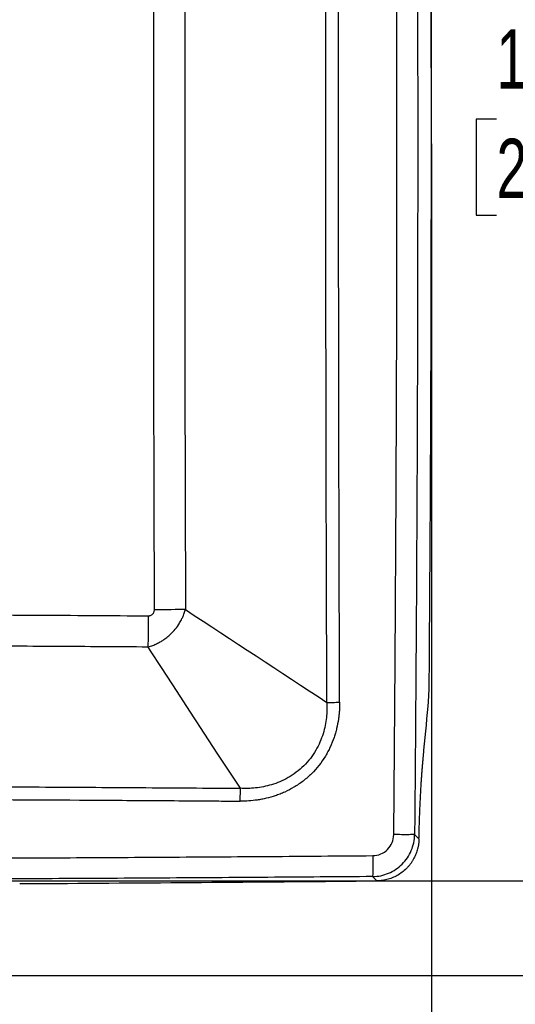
# Model space of a CAD drawing. Header units: inches. Extents: x 1.2 to 53.8, y 1.2 to 41.3.
# Tile 6 of 45: x 17.6 to 21.1, y 9.3 to 16.2. Entities that reach past the tile are written whole.
import ezdxf

# ---------------------------------------------------------------- set-up
doc = ezdxf.new("R2010")
doc.units = ezdxf.units.IN
doc.header["$LTSCALE"] = 5
doc.header["$MEASUREMENT"] = 0
doc.layers.add('DIMENSIONS', color=140, linetype='Continuous', lineweight=25)
doc.styles.add('SLDTEXTSTYLE0', font='TXT', dxfattribs={"width": 0.7})
doc.dimstyles.new('SLDDIMSTYLE1', dxfattribs={"dimtxt": 0.424805, "dimasz": 0.65, "dimexe": 0, "dimexo": 0.0625, "dimgap": 0.106201, "dimtad": 0, "dimtih": 1, "dimtoh": 1, "dimrnd": 1e-09, "dimzin": 12, "dimdsep": 46, "dimtxsty": 'SLDTEXTSTYLE0', "dimsah": 1, "dimcen": 0.09, "dimadec": 0, "dimazin": 3, "dimtfac": 1, "dimtofl": 0, "dimtmove": 0, "dimatfit": 3, "dimfxl": 0, "dimfrac": 2, "dimtolj": 1, "dimtzin": 12, "dimarcsym": 0})

# ---------------------------------------------------------------- blocks, each defined once
blk = doc.blocks.new('_D_2')
at = {"layer": 'DIMENSIONS'}
for p, q in [((20.4926, 15.0785), (20.4926, 6.5811)), ((13.9296, 9.4289), (13.9296, 6.5811)), ((13.9296, 7.2061), (16.6775, 7.2061)), ((17.2531, 7.2061), (17.1105, 7.2061)), ((17.1105, 7.2061), (17.1105, 6.5309)), ((18.8689, 7.2061), (19.0115, 7.2061)), ((19.0115, 7.2061), (19.0115, 6.5309)), ((20.4926, 7.2061), (19.4445, 7.2061)), ((17.1105, 6.5309), (17.2531, 6.5309)), ((19.0115, 6.5309), (18.8689, 6.5309))]:
    blk.add_line(p, q, dxfattribs=at)
for points in [[(13.9296, 7.2061), (14.5796, 7.1061), (14.5796, 7.3061)], [(20.4926, 7.2061), (19.8426, 7.3061), (19.8426, 7.1061)]]:
    blk.add_solid(points, dxfattribs=at)
at = {"layer": 'DIMENSIONS', "char_height": 0.41667, "attachment_point": 1, "style": 'SLDTEXTSTYLE0'}
for s, insert in [('6.56', (17.4298, 7.8383)), ('166.7', (17.2531, 7.068))]:
    blk.add_mtext(s, dxfattribs=dict(at, insert=insert))
blk = doc.blocks.new('_D_3')
at = {"layer": 'DIMENSIONS'}
for p, q in [((17.918, 20.5129), (22.384, 20.5129)), ((21.759, 20.5129), (21.759, 16.2714)), ((20.9511, 15.5011), (20.8085, 15.5011)), ((20.8085, 15.5011), (20.8085, 14.826)), ((22.5669, 15.5011), (22.7095, 15.5011)), ((22.7095, 15.5011), (22.7095, 14.826)), ((20.8085, 14.826), (20.9511, 14.826)), ((22.7095, 14.826), (22.5669, 14.826)), ((21.759, 10.14), (21.759, 14.7309)), ((14.798, 10.14), (22.384, 10.14))]:
    blk.add_line(p, q, dxfattribs=at)
for points in [[(21.759, 20.5129), (21.659, 19.8629), (21.859, 19.8629)], [(21.759, 10.14), (21.859, 10.79), (21.659, 10.79)]]:
    blk.add_solid(points, dxfattribs=at)
at = {"layer": 'DIMENSIONS', "char_height": 0.41667, "attachment_point": 1, "style": 'SLDTEXTSTYLE0'}
for s, insert in [('10.37', (20.9511, 16.1333)), ('263.5', (20.9511, 15.3631))]:
    blk.add_mtext(s, dxfattribs=dict(at, insert=insert))
blk = doc.blocks.new('_D_4')
at = {"layer": 'DIMENSIONS'}
for p, q in [((17.8784, 20.8882), (23.9385, 20.8882)), ((23.3135, 20.8882), (23.3135, 18.1671)), ((22.5056, 17.3968), (22.363, 17.3968)), ((22.363, 17.3968), (22.363, 16.7217)), ((24.1214, 17.3968), (24.264, 17.3968)), ((24.264, 17.3968), (24.264, 16.7217)), ((22.363, 16.7217), (22.5056, 16.7217)), ((24.264, 16.7217), (24.1214, 16.7217)), ((23.3135, 9.4737), (23.3135, 16.6266)), ((14.1796, 9.4737), (23.9385, 9.4737))]:
    blk.add_line(p, q, dxfattribs=at)
for points in [[(23.3135, 20.8882), (23.2135, 20.2382), (23.4135, 20.2382)], [(23.3135, 9.4737), (23.4135, 10.1237), (23.2135, 10.1237)]]:
    blk.add_solid(points, dxfattribs=at)
at = {"layer": 'DIMENSIONS', "char_height": 0.41667, "attachment_point": 1, "style": 'SLDTEXTSTYLE0'}
for s, insert in [('11.41', (22.5056, 18.029)), ('289.9', (22.5056, 17.2588))]:
    blk.add_mtext(s, dxfattribs=dict(at, insert=insert))
blk = doc.blocks.new('_D_5')
at = {"layer": 'DIMENSIONS'}
for p, q in [((7.3666, 15.5785), (7.3666, 23.1179)), ((20.4926, 15.5785), (20.4926, 23.1179)), ((7.3666, 22.4929), (12.6848, 22.4929)), ((13.2604, 22.4929), (13.1178, 22.4929)), ((13.1178, 22.4929), (13.1178, 21.8178)), ((14.8762, 22.4929), (15.0188, 22.4929)), ((15.0188, 22.4929), (15.0188, 21.8178)), ((20.4926, 22.4929), (15.4518, 22.4929)), ((13.1178, 21.8178), (13.2604, 21.8178)), ((15.0188, 21.8178), (14.8762, 21.8178))]:
    blk.add_line(p, q, dxfattribs=at)
for points in [[(7.3666, 22.4929), (8.0166, 22.3929), (8.0166, 22.5929)], [(20.4926, 22.4929), (19.8426, 22.5929), (19.8426, 22.3929)]]:
    blk.add_solid(points, dxfattribs=at)
at = {"layer": 'DIMENSIONS', "char_height": 0.41667, "attachment_point": 1, "style": 'SLDTEXTSTYLE0'}
for s, insert in [('13.13', (13.2604, 23.1251)), ('333.4', (13.2604, 22.3549))]:
    blk.add_mtext(s, dxfattribs=dict(at, insert=insert))

msp = doc.modelspace()

# ---------------------------------------------------------------- linework, layer by layer
for p, q in [((20.3743, 10.465), (20.4053, 10.434)), ((20.1086, 10.139), (20.0783, 10.1693))]:
    msp.add_line(p, q)
at = {"flags": 128}
for points in [[(20.2275, 10.4645), (20.2371, 11.6796), (20.244, 12.8948), (20.2481, 14.11), (20.2494, 15.3252), (20.2481, 16.5405), (20.244, 17.7557), (20.2371, 18.9708), (20.2275, 20.1859)], [(18.5408, 12.0475), (18.5387, 12.8669), (18.5371, 13.6864), (18.5362, 14.5058), (18.5359, 15.3252), (18.5362, 16.1447), (18.5371, 16.9641), (18.5387, 17.7835), (18.5408, 18.603)], [(18.7595, 18.6015), (18.7574, 17.7824), (18.7558, 16.9634), (18.7549, 16.1443), (18.7546, 15.3252), (18.7549, 14.5062), (18.7558, 13.6871), (18.7574, 12.8681), (18.7595, 12.049)], [(19.1471, 10.7904), (18.9841, 11.039), (18.8667, 11.2182), (18.8349, 11.2667), (18.8258, 11.2806), (18.8211, 11.2877), (18.6697, 11.5188), (18.5853, 11.6475), (18.5178, 11.7505), (18.5009, 11.7763), (18.4967, 11.7828), (18.4956, 11.7844), (18.4953, 11.7848), (18.4952, 11.7849), (18.4952, 11.7849), (18.4952, 11.7849), (18.4952, 11.7849), (18.4952, 11.7849)]]:
    msp.add_lwpolyline(points, dxfattribs=at)
for points, knots in [([(20.3743, 20.1854), (20.3753, 20.0737), (20.3773, 19.8502), (20.38, 19.5151), (20.3825, 19.1799), (20.3848, 18.8447), (20.3869, 18.5095), (20.3887, 18.1743), (20.3904, 17.8391), (20.3919, 17.504), (20.3931, 17.1688), (20.3942, 16.8336), (20.395, 16.4984), (20.3956, 16.1632), (20.396, 15.828), (20.3962, 15.4928), (20.3962, 15.1576), (20.396, 14.8225), (20.3956, 14.4873), (20.395, 14.1521), (20.3942, 13.8169), (20.3931, 13.4817), (20.3919, 13.1465), (20.3904, 12.8113), (20.3887, 12.4761), (20.3869, 12.141), (20.3848, 11.8058), (20.3825, 11.4706), (20.38, 11.1354), (20.3773, 10.8002), (20.3753, 10.5768), (20.3743, 10.465)], [0, 0, 0, 0, 0.0344847, 0.0689691, 0.103453, 0.1379366, 0.1724198, 0.2069027, 0.2413854, 0.2758678, 0.31035, 0.3448321, 0.379314, 0.4137958, 0.4482775, 0.4827592, 0.5172408, 0.5517225, 0.5862042, 0.620686, 0.6551679, 0.68965, 0.7241322, 0.7586146, 0.7930973, 0.8275802, 0.8620634, 0.896547, 0.9310309, 0.9655153, 1, 1, 1, 1]), ([(19.7563, 11.3952), (19.7557, 11.5591), (19.7552, 11.7236), (19.7541, 12.0521), (19.7536, 12.216), (19.7522, 12.7078), (19.7507, 13.3634), (19.7496, 14.1824), (19.7492, 14.7555), (19.7491, 15.0419), (19.7491, 15.1647), (19.7491, 15.2465), (19.7491, 15.2874), (19.7491, 15.9838), (19.7497, 16.6393), (19.7512, 17.4584), (19.7517, 17.7042), (19.7524, 17.9909), (19.7528, 18.1343), (19.7529, 18.1958), (19.753, 18.2265), (19.7531, 18.2419), (19.7531, 18.2598), (19.7531, 18.2688), (19.7532, 18.2726), (19.7532, 18.2752), (19.7532, 18.2765), (19.7536, 18.4311), (19.7541, 18.5903), (19.7551, 18.9171), (19.7557, 19.085), (19.7563, 19.2553)], [0, 0, 0, 0, 0.0625, 0.0625, 0.125, 0.125, 0.25, 0.375, 0.4375, 0.46875, 0.484375, 0.484375, 0.5, 0.5, 0.75, 0.75, 0.8125, 0.84375, 0.859375, 0.867188, 0.867188, 0.871094, 0.873047, 0.874023, 0.874512, 0.874512, 0.875, 0.875, 0.9375, 0.9375, 1, 1, 1, 1]), ([(19.8461, 11.3959), (19.8455, 11.5596), (19.8449, 11.7239), (19.8439, 12.052), (19.8434, 12.2158), (19.842, 12.7072), (19.8397, 13.6902), (19.8382, 15.3284), (19.8394, 16.6389), (19.8413, 17.6219), (19.842, 17.9495), (19.8432, 18.3591), (19.8434, 18.441), (19.8438, 18.5636), (19.8439, 18.6044), (19.8442, 18.686), (19.8443, 18.7265), (19.8446, 18.8083), (19.8447, 18.8498), (19.8449, 18.9118), (19.845, 18.9324), (19.8451, 18.9732), (19.8452, 18.9935), (19.8454, 19.0539), (19.8455, 19.0941), (19.8458, 19.1746), (19.846, 19.2148), (19.8461, 19.2546)], [0, 0, 0, 0, 0.0625, 0.0625, 0.125, 0.125, 0.25, 0.5, 0.75, 0.75, 0.875, 0.875, 0.90625, 0.90625, 0.921875, 0.921875, 0.9375, 0.9375, 0.953125, 0.953125, 0.960937, 0.960937, 0.96875, 0.96875, 0.984375, 0.984375, 1, 1, 1, 1]), ([(14.1658, 12.0196), (14.9415, 12.0188), (15.8512, 12.0179), (16.8949, 12.0136), (17.297, 12.0118), (17.6991, 12.0097), (18.0994, 12.0074), (18.3656, 12.0056), (18.4979, 12.0048)], [0, 0, 0, 0, 0.537128, 0.629952, 0.722776, 0.815603, 0.908431, 1, 1, 1, 1]), ([(18.4952, 11.7849), (18.4986, 11.7859), (18.5081, 11.7887), (18.5265, 11.7949), (18.5505, 11.8047), (18.5758, 11.8175), (18.5975, 11.8304), (18.6198, 11.8455), (18.6477, 11.8675), (18.6802, 11.9), (18.7074, 11.9358), (18.7247, 11.9645), (18.7364, 11.987), (18.7447, 12.0055), (18.7514, 12.0231), (18.7561, 12.037), (18.7585, 12.0453), (18.7595, 12.049)], [0, 0, 0, 0, 0.0277409, 0.0779233, 0.1511848, 0.2282167, 0.2961748, 0.3438708, 0.4340448, 0.5659735, 0.6916459, 0.7755663, 0.8226472, 0.8860922, 0.9318449, 0.9697623, 1, 1, 1, 1]), ([(18.4979, 12.0048), (18.4976, 11.964), (18.4972, 11.9234), (18.4963, 11.8482), (18.4958, 11.8138), (18.4952, 11.7849)], [0, 0, 0, 0, 0.5, 0.5, 1, 1, 1, 1]), ([(18.4979, 12.0048), (18.4992, 12.0048), (18.5019, 12.0049), (18.506, 12.0054), (18.51, 12.0064), (18.5153, 12.0082), (18.5217, 12.0115), (18.5285, 12.017), (18.534, 12.0237), (18.538, 12.0313), (18.5404, 12.0393), (18.5407, 12.0448), (18.5408, 12.0475)], [0, 0, 0, 0, 0.060689, 0.120987, 0.181452, 0.242634, 0.371584, 0.500227, 0.628744, 0.757454, 0.878836, 1, 1, 1, 1]), ([(18.7595, 12.049), (18.7309, 12.0487), (18.6966, 12.0484), (18.6218, 12.0478), (18.5814, 12.0476), (18.5408, 12.0475)], [0, 0, 0, 0, 0.5, 0.5, 1, 1, 1, 1]), ([(18.4952, 11.7849), (18.2796, 11.7863), (17.8465, 11.7891), (17.1959, 11.7925), (16.5435, 11.7953), (15.8911, 11.7975), (15.2387, 11.799), (14.6636, 11.7999), (14.306, 11.8), (14.1658, 11.8001)], [0, 0, 0, 0, 0.149441, 0.300137, 0.45083, 0.601519, 0.752206, 0.902891, 1, 1, 1, 1]), ([(20.4698, 11.3682), (20.47, 11.3706), (20.4705, 11.3752), (20.4711, 11.3826), (20.4717, 11.3902), (20.4723, 11.398), (20.4731, 11.4101), (20.4741, 11.4269), (20.4752, 11.4491), (20.4761, 11.4722), (20.4768, 11.4934), (20.4772, 11.5123), (20.4775, 11.5285), (20.4776, 11.5394), (20.4776, 11.5449)], [0, 0, 0, 0, 0.05005, 0.100003, 0.149936, 0.199927, 0.250054, 0.375085, 0.500014, 0.624929, 0.749967, 0.833413, 0.916638, 1, 1, 1, 1]), ([(19.8461, 11.3959), (19.8462, 11.3755), (19.8455, 11.3554), (19.8434, 11.3255), (19.8425, 11.3155), (19.8403, 11.2958), (19.8392, 11.2872), (19.8343, 11.2542), (19.8301, 11.2326), (19.8224, 11.2007), (19.8196, 11.1902), (19.8135, 11.1694), (19.8108, 11.1604), (19.7989, 11.1255), (19.7853, 11.0916), (19.7691, 11.0592), (19.7578, 11.0379), (19.7525, 11.0285), (19.7181, 10.9717), (19.6854, 10.9303), (19.6294, 10.875), (19.6097, 10.8577), (19.5786, 10.8338), (19.568, 10.8261), (19.5462, 10.8114), (19.5339, 10.8036), (19.5031, 10.7854), (19.4712, 10.7688), (19.4378, 10.7547), (19.4152, 10.7459), (19.4024, 10.7412), (19.3717, 10.7311), (19.3509, 10.7252), (19.3192, 10.7178), (19.3085, 10.7155), (19.2869, 10.7115), (19.2748, 10.7095), (19.2261, 10.7025), (19.1864, 10.6999), (19.1459, 10.7002)], [0, 0, 0, 0, 0.0625, 0.0625, 0.09375, 0.09375, 0.125, 0.125, 0.1875, 0.1875, 0.21875, 0.21875, 0.25, 0.25, 0.3125, 0.34375, 0.34375, 0.375, 0.375, 0.5, 0.5, 0.5625, 0.5625, 0.59375, 0.59375, 0.625, 0.625, 0.6875, 0.71875, 0.71875, 0.75, 0.75, 0.8125, 0.8125, 0.84375, 0.84375, 0.875, 0.875, 1, 1, 1, 1]), ([(19.7563, 11.3952), (19.7579, 11.3608), (19.7571, 11.3253), (19.7488, 11.2518), (19.7414, 11.2137), (19.7234, 11.1556), (19.7162, 11.1361), (19.6992, 11.0969), (19.6894, 11.0773), (19.6668, 11.0387), (19.654, 11.0196), (19.6257, 10.9829), (19.6101, 10.9653), (19.5767, 10.9323), (19.5589, 10.917), (19.522, 10.8892), (19.5029, 10.8767), (19.4448, 10.8437), (19.4053, 10.8275), (19.3279, 10.8042), (19.29, 10.7971), (19.2167, 10.7894), (19.1813, 10.7887), (19.1471, 10.7904)], [0, 0, 0, 0, 0.125, 0.125, 0.25, 0.25, 0.3125, 0.3125, 0.375, 0.375, 0.4375, 0.4375, 0.5, 0.5, 0.5625, 0.5625, 0.625, 0.625, 0.75, 0.75, 0.875, 0.875, 1, 1, 1, 1]), ([(19.7563, 11.3952), (19.7681, 11.3953), (19.7822, 11.3955), (19.8129, 11.3958), (19.8295, 11.3959), (19.8461, 11.3959)], [0, 0, 0, 0, 0.5, 0.5, 1, 1, 1, 1]), ([(20.4053, 10.434), (20.4055, 10.4409), (20.4058, 10.4545), (20.4063, 10.4749), (20.4068, 10.4951), (20.4074, 10.5153), (20.408, 10.5352), (20.4086, 10.5551), (20.4093, 10.5748), (20.4099, 10.5944), (20.4107, 10.6138), (20.4114, 10.6331), (20.4122, 10.6523), (20.4131, 10.6714), (20.4139, 10.6903), (20.4148, 10.709), (20.4157, 10.7277), (20.4167, 10.7462), (20.4177, 10.7646), (20.4187, 10.7828), (20.4197, 10.8009), (20.4211, 10.8231), (20.4227, 10.8492), (20.4247, 10.8788), (20.4268, 10.9076), (20.429, 10.9356), (20.4312, 10.9629), (20.4336, 10.9895), (20.4352, 11.0065), (20.436, 11.015)], [0, 0, 0, 0, 0.031396, 0.062684, 0.093875, 0.124984, 0.156022, 0.187003, 0.217939, 0.248844, 0.27973, 0.310611, 0.341499, 0.372408, 0.403351, 0.43434, 0.465389, 0.496511, 0.527718, 0.559022, 0.590437, 0.621975, 0.676027, 0.729951, 0.783813, 0.837682, 0.891625, 0.945709, 1, 1, 1, 1]), ([(14.896, 10.8099), (15.0139, 10.8097), (15.2497, 10.8093), (15.6034, 10.8085), (15.9573, 10.8075), (16.3112, 10.8064), (16.6653, 10.805), (17.0195, 10.8035), (17.3738, 10.8018), (17.7282, 10.7999), (18.0827, 10.7978), (18.4373, 10.7955), (18.7922, 10.7931), (19.0288, 10.7913), (19.1471, 10.7904)], [0, 0, 0, 0, 0.0831836, 0.1663924, 0.2496268, 0.3328869, 0.416173, 0.4994852, 0.5828237, 0.6661887, 0.7495805, 0.8329991, 0.9164874, 1, 1, 1, 1]), ([(19.1459, 10.7002), (19.146, 10.7169), (19.1462, 10.7336), (19.1466, 10.7644), (19.1469, 10.7786), (19.1471, 10.7904)], [0, 0, 0, 0, 0.5, 0.5, 1, 1, 1, 1]), ([(14.8805, 10.7196), (15.5913, 10.7186), (16.6576, 10.7154), (17.7239, 10.7097), (18.257, 10.7065), (18.4347, 10.7053), (18.7014, 10.7035), (18.7903, 10.7028), (18.9237, 10.7019), (18.9682, 10.7015), (19.0571, 10.7009), (19.1015, 10.7005), (19.1459, 10.7002)], [0, 0, 0, 0, 0.5, 0.75, 0.75, 0.875, 0.875, 0.9375, 0.9375, 0.96875, 0.96875, 1, 1, 1, 1]), ([(20.0783, 10.1693), (20.1168, 10.1698), (20.1552, 10.1777), (20.2264, 10.2077), (20.2591, 10.2296), (20.3138, 10.2843), (20.3358, 10.317), (20.3658, 10.3881), (20.3738, 10.4266), (20.3743, 10.465)], [0, 0, 0, 0, 0.25, 0.25, 0.5, 0.5, 0.75, 0.75, 1, 1, 1, 1]), ([(20.0794, 10.3166), (20.0988, 10.3168), (20.1181, 10.3207), (20.1538, 10.3356), (20.1702, 10.3465), (20.1975, 10.3738), (20.2085, 10.3902), (20.2234, 10.4258), (20.2274, 10.4451), (20.2275, 10.4645)], [0, 0, 0, 0, 0.25, 0.25, 0.5, 0.5, 0.75, 0.75, 1, 1, 1, 1]), ([(20.3743, 10.465), (20.3727, 10.4648), (20.3677, 10.4646), (20.3517, 10.4643), (20.3406, 10.4642), (20.3138, 10.4641), (20.2981, 10.4641), (20.2641, 10.4643), (20.2458, 10.4644), (20.2275, 10.4645)], [0, 0, 0, 0, 0.25, 0.25, 0.5, 0.5, 0.75, 0.75, 1, 1, 1, 1]), ([(20.4053, 10.434), (20.4052, 10.4307), (20.405, 10.424), (20.4043, 10.4139), (20.4032, 10.4039), (20.4018, 10.3939), (20.4001, 10.384), (20.3981, 10.3741), (20.3951, 10.3618), (20.3909, 10.3472), (20.3849, 10.3305), (20.3781, 10.3141), (20.3728, 10.3035), (20.3701, 10.2982)], [0, 0, 0, 0, 0.0715788, 0.1429502, 0.2141923, 0.2853836, 0.3566029, 0.4279287, 0.4994393, 0.6247972, 0.7497273, 0.8746537, 1, 1, 1, 1]), ([(14.636, 10.2919), (14.757, 10.292), (14.999, 10.2923), (15.3619, 10.2929), (15.7248, 10.2937), (16.0877, 10.2946), (16.4506, 10.2958), (16.8135, 10.2971), (17.1764, 10.2985), (17.5393, 10.3002), (17.9022, 10.302), (18.2651, 10.304), (18.6279, 10.3062), (18.9908, 10.3085), (19.3537, 10.311), (19.7166, 10.3137), (19.9585, 10.3157), (20.0794, 10.3166)], [0, 0, 0, 0, 0.066665, 0.133331, 0.199997, 0.266662, 0.333328, 0.399994, 0.466661, 0.533327, 0.599994, 0.666661, 0.733328, 0.799996, 0.866664, 0.933332, 1, 1, 1, 1]), ([(20.0794, 10.3166), (20.0796, 10.2983), (20.0797, 10.2799), (20.0797, 10.2459), (20.0797, 10.2301), (20.0795, 10.2032), (20.0793, 10.192), (20.0789, 10.1759), (20.0786, 10.1709), (20.0783, 10.1693)], [0, 0, 0, 0, 0.25, 0.25, 0.5, 0.5, 0.75, 0.75, 1, 1, 1, 1]), ([(20.3701, 10.2982), (20.3685, 10.2953), (20.3653, 10.2894), (20.3602, 10.2807), (20.3548, 10.2723), (20.3491, 10.264), (20.3431, 10.256), (20.3369, 10.2481), (20.3304, 10.2404), (20.3169, 10.2256), (20.2948, 10.205), (20.2618, 10.1818), (20.2261, 10.1632), (20.1945, 10.1519), (20.1685, 10.1454), (20.1487, 10.1419), (20.1287, 10.1396), (20.1153, 10.1392), (20.1086, 10.139)], [0, 0, 0, 0, 0.03138, 0.062656, 0.093862, 0.125034, 0.156209, 0.187421, 0.218708, 0.250103, 0.374928, 0.499909, 0.624796, 0.74989, 0.812488, 0.874851, 0.937261, 1, 1, 1, 1]), ([(20.0783, 10.1693), (19.9554, 10.1683), (19.7097, 10.1663), (19.341, 10.1636), (18.9723, 10.1611), (18.6037, 10.1587), (18.235, 10.1565), (17.8663, 10.1545), (17.4976, 10.1527), (17.1289, 10.151), (16.7602, 10.1495), (16.3915, 10.1482), (16.0229, 10.1471), (15.6541, 10.1462), (15.2854, 10.1454), (14.9167, 10.1449), (14.6709, 10.1446), (14.548, 10.1445)], [0, 0, 0, 0, 0.066668, 0.133336, 0.200003, 0.26667, 0.333337, 0.400003, 0.466669, 0.533335, 0.600001, 0.666667, 0.733333, 0.799999, 0.866666, 0.933333, 1, 1, 1, 1])]:
    msp.add_open_spline(points, degree=3, knots=knots)
for points in [[(20.4776, 11.5449), (20.4976, 14.0673), (20.4976, 16.5898), (20.4776, 19.1122)], [(18.7595, 12.049), (19.0917, 11.8313), (19.4242, 11.6131), (19.7563, 11.3952)], [(20.436, 11.015), (20.4473, 11.1328), (20.4586, 11.2505), (20.4698, 11.3682)], [(17.5915, 10.1212), (17.6549, 10.1205), (17.7196, 10.1203), (17.7842, 10.1207)], [(17.7842, 10.1207), (18.559, 10.1254), (19.3338, 10.1315), (20.1086, 10.139)]]:
    msp.add_open_spline(points, degree=3)
at = {"layer": 'DIMENSIONS'}
for p, q in [((20.4926, 15.3285), (20.4926, 9.8664)), ((14.548, 10.14), (20.7952, 10.14))]:
    msp.add_line(p, q, dxfattribs=at)

# ---------------------------------------------------------------- dimensions: what is measured, and where the dimension line sits
dim = msp.add_linear_dim(base=(7.3666, 22.4929), p1=(20.4926, 15.3285), p2=(7.3666, 15.3285), dimstyle='SLDDIMSTYLE1', dxfattribs=at)
dim.commit()
dim.dimension.update_dxf_attribs({"geometry": '_D_5', "text_midpoint": (14.0683, 22.4929), "dimtype": 160})
for base, p1, p2, angle, picture, middle in [((23.3135, 20.8882), (13.9296, 9.4737), (17.6284, 20.8882), 90, '_D_4', (23.3135, 17.3968)), ((21.759, 10.14), (17.668, 20.5129), (14.548, 10.14), 90, '_D_3', (21.759, 15.5011)), ((13.9296, 7.2061), (20.4926, 15.3285), (13.9296, 9.6789), 0, '_D_2', (18.061, 7.2061))]:
    dim = msp.add_linear_dim(base=base, p1=p1, p2=p2, angle=angle, dimstyle='SLDDIMSTYLE1', dxfattribs=at)
    dim.commit()
    dim.dimension.update_dxf_attribs({"geometry": picture, "text_midpoint": middle, "dimtype": 160})

doc.saveas('drawing.dxf')
